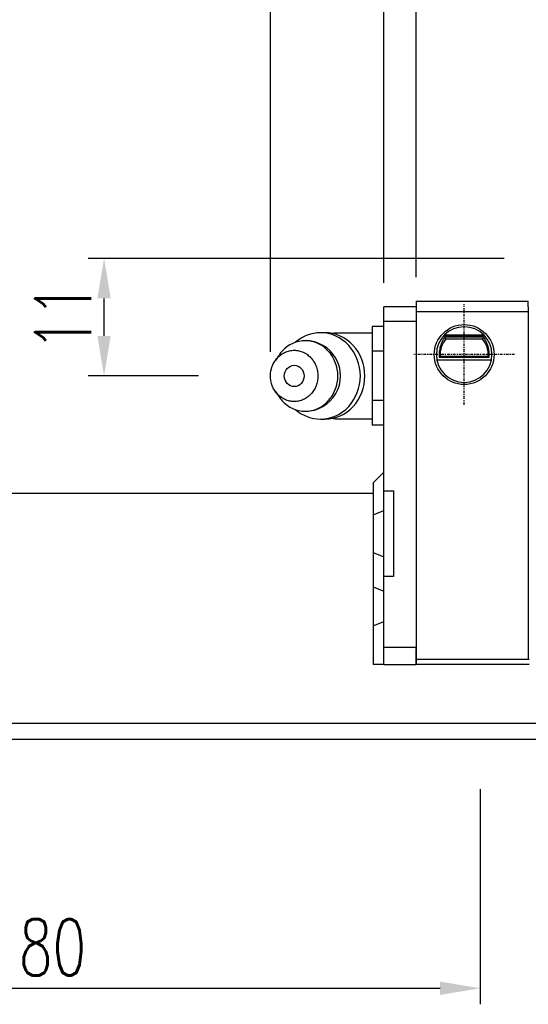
# Model space of a CAD drawing. Extents: x 109 to 490, y 236 to 967.
# Tile 3 of 50: x 323 to 370, y 827 to 919. Entities that reach past the tile are written whole.
import ezdxf

# ---------------------------------------------------------------- set-up
doc = ezdxf.new("R2010")
doc.units = 0
doc.header["$MEASUREMENT"] = 0
doc.header["$PDMODE"] = 1
doc.linetypes.add('CENTER', pattern=[2, 1.25, -0.25, 0.25, -0.25])
doc.layers.get('DEFPOINTS').update_dxf_attribs({"linetype": 'CONTINUOUS'})
for name, color, linetype in [('2', 7, 'CONTINUOUS'), ('CL', 1, 'CENTER'), ('DIM', 4, 'CONTINUOUS')]:
    doc.layers.add(name, color=color, linetype=linetype)
doc.styles.add('DIM-7', font='SIMPLEX.shx', dxfattribs={"width": 0.7, "bigfont": 'chineset.shx'})
doc.dimstyles.new('CNS', dxfattribs={"dimtxt": 3.5, "dimasz": 2.5, "dimexe": 1, "dimexo": 1.5, "dimgap": 0.09, "dimtad": 0, "dimdsep": 46, "dimtxsty": 'DIM-7', "dimcen": 0.09, "dimclrd": 1, "dimclre": 1, "dimclrt": 4, "dimadec": 0, "dimazin": 0, "dimtfac": 1, "dimtix": 1, "dimtmove": 2, "dimatfit": 3, "dimfxl": 1, "dimtvp": 0.971429, "dimtolj": 1, "dimarcsym": 0})

# ---------------------------------------------------------------- blocks, each defined once
blk = doc.blocks.new('*D56')
at = {"layer": 'DEFPOINTS', "color": 0, "transparency": 16777216}
for p in [(285.817, 849.688), (365.817, 849.688), (365.817, 828.818)]:
    blk.add_point(p, dxfattribs=at)
at = {"layer": 'DIM', "color": 7, "lineweight": -2, "transparency": 16777216}
for p, q in [((285.817, 847.438), (285.817, 827.318)), ((365.817, 847.438), (365.817, 827.318)), ((289.567, 828.818), (362.067, 828.818))]:
    blk.add_line(p, q, dxfattribs=at)
at = {"layer": 'DIM', "color": 7, "transparency": 16777216}
for points in [[(289.567, 829.443), (289.567, 828.193), (285.817, 828.818)], [(362.067, 829.443), (362.067, 828.193), (365.817, 828.818)]]:
    blk.add_solid(points, dxfattribs=at)
at = {"layer": 'DIM', "color": 7, "transparency": 16777216, "insert": (325.817, 832.643), "char_height": 5.25, "attachment_point": 5, "style": 'DIM-7'}
blk.add_mtext('\\A1;80', dxfattribs=at)
blk = doc.blocks.new('*D64')
at = {"layer": 'DEFPOINTS', "color": 0, "transparency": 16777216}
for p in [(356.818, 937.046), (356.818, 892.545), (455.818, 892.545)]:
    blk.add_point(p, dxfattribs=at)
at = {"layer": 'DIM', "color": 7, "lineweight": -2, "transparency": 16777216}
for p, q in [((356.818, 894.795), (356.818, 938.546)), ((455.818, 894.795), (455.818, 938.546)), ((452.068, 937.046), (360.568, 937.046))]:
    blk.add_line(p, q, dxfattribs=at)
at = {"layer": 'DIM', "color": 7, "transparency": 16777216}
for points in [[(360.568, 937.671), (360.568, 936.421), (356.818, 937.046)], [(452.068, 937.671), (452.068, 936.421), (455.818, 937.046)]]:
    blk.add_solid(points, dxfattribs=at)
at = {"layer": 'DIM', "color": 7, "transparency": 16777216, "insert": (406.318, 940.871), "char_height": 5.25, "attachment_point": 5, "style": 'DIM-7'}
blk.add_mtext('\\A1;96.3', dxfattribs=at)
blk = doc.blocks.new('*D72')
at = {"layer": 'DEFPOINTS', "color": 0, "transparency": 16777216}
for p in [(330.631, 897.095), (370.318, 897.095), (341.701, 886.095)]:
    blk.add_point(p, dxfattribs=at)
at = {"layer": 'DIM', "color": 7, "lineweight": -2, "transparency": 16777216}
for p, q in [((368.068, 897.095), (329.131, 897.095)), ((330.631, 889.845), (330.631, 893.345)), ((339.451, 886.095), (329.131, 886.095))]:
    blk.add_line(p, q, dxfattribs=at)
at = {"layer": 'DIM', "color": 7, "transparency": 16777216}
for points in [[(330.006, 893.345), (331.256, 893.345), (330.631, 897.095)], [(330.006, 889.845), (331.256, 889.845), (330.631, 886.095)]]:
    blk.add_solid(points, dxfattribs=at)
at = {"layer": 'DIM', "color": 7, "transparency": 16777216, "insert": (326.806, 891.595), "char_height": 5.25, "attachment_point": 5, "rotation": 90, "style": 'DIM-7'}
blk.add_mtext('\\A1;11', dxfattribs=at)
blk = doc.blocks.new('*D73')
at = {"layer": 'DEFPOINTS', "color": 0, "transparency": 16777216}
for p in [(356.818, 937.046), (356.818, 892.545), (346.201, 886.095)]:
    blk.add_point(p, dxfattribs=at)
at = {"layer": 'DIM', "color": 7, "lineweight": -2, "transparency": 16777216}
for p, q in [((346.201, 888.345), (346.201, 938.546)), ((356.818, 894.795), (356.818, 938.546)), ((323.566, 937.046), (346.201, 937.046)), ((349.951, 937.046), (353.068, 937.046))]:
    blk.add_line(p, q, dxfattribs=at)
at = {"layer": 'DIM', "color": 7, "transparency": 16777216}
for points in [[(349.951, 937.671), (349.951, 936.421), (346.201, 937.046)], [(353.068, 937.671), (353.068, 936.421), (356.818, 937.046)]]:
    blk.add_solid(points, dxfattribs=at)
at = {"layer": 'DIM', "color": 7, "transparency": 16777216, "insert": (329.753, 942.246), "char_height": 5.25, "attachment_point": 5, "style": 'DIM-7'}
blk.add_mtext('\\A1;(14)', dxfattribs=at)
blk = doc.blocks.new('*D75')
at = {"layer": 'DEFPOINTS', "color": 0, "transparency": 16777216}
for p in [(452.818, 929.102), (359.818, 893.095), (452.818, 893.095)]:
    blk.add_point(p, dxfattribs=at)
at = {"layer": 'DIM', "color": 7, "lineweight": -2, "transparency": 16777216}
for p, q in [((359.818, 895.345), (359.818, 930.602)), ((452.818, 895.345), (452.818, 930.602)), ((363.568, 929.102), (449.068, 929.102))]:
    blk.add_line(p, q, dxfattribs=at)
at = {"layer": 'DIM', "color": 7, "transparency": 16777216}
for points in [[(363.568, 929.727), (363.568, 928.477), (359.818, 929.102)], [(449.068, 929.727), (449.068, 928.477), (452.818, 929.102)]]:
    blk.add_solid(points, dxfattribs=at)
at = {"layer": 'DIM', "color": 7, "transparency": 16777216, "insert": (406.318, 932.927), "char_height": 5.25, "attachment_point": 5, "style": 'DIM-7'}
blk.add_mtext('\\A1;93', dxfattribs=at)

msp = doc.modelspace()

# ---------------------------------------------------------------- linework, layer by layer
at = {"layer": '2', "color": 0, "linetype": 'Continuous'}
for p, q in [((359.818, 892.545), (356.818, 892.545)), ((356.818, 891.221), (356.818, 892.545)), ((359.818, 893.095), (370.318, 893.095)), ((359.818, 893.095), (359.818, 892.095)), ((359.818, 892.845), (359.818, 891.345)), ((370.318, 892.545), (370.318, 893.095)), ((370.318, 892.545), (370.318, 886.095)), ((359.818, 892.095), (359.818, 859.595)), ((370.318, 892.095), (359.818, 892.095)), ((356.818, 890.714), (355.718, 890.714)), ((355.718, 890.714), (355.718, 889.559)), ((356.818, 875.345), (356.818, 891.221)), ((356.818, 891.221), (359.818, 891.221)), ((359.818, 891.345), (359.818, 860.595)), ((351.29, 890.137), (350.875, 890.137)), ((355.718, 890.095), (352.418, 890.095)), ((362.405, 889.855), (366.232, 889.855)), ((366.194, 889.895), (362.442, 889.895)), ((366.125, 889.735), (362.511, 889.735)), ((355.718, 889.559), (355.718, 888.405)), ((366.038, 889.545), (362.598, 889.545)), ((346.997, 888.053), (346.633, 887.519)), ((356.818, 888.405), (355.718, 888.405)), ((355.718, 888.405), (355.718, 886.095)), ((362.073, 887.945), (366.563, 887.945)), ((361.767, 887.595), (366.869, 887.595)), ((361.987, 887.852), (366.649, 887.852)), ((355.718, 886.095), (355.718, 883.786)), ((370.318, 886.095), (370.318, 885.595)), ((370.318, 885.595), (370.318, 859.595)), ((346.633, 884.671), (346.997, 884.137)), ((356.818, 883.786), (355.718, 883.786)), ((355.718, 883.786), (355.718, 882.631)), ((355.718, 882.631), (355.718, 881.476)), ((350.875, 882.054), (351.29, 882.054)), ((352.418, 882.095), (355.718, 882.095)), ((356.818, 881.476), (355.718, 881.476)), ((355.818, 876.095), (356.818, 877.095)), ((355.818, 876.095), (355.818, 873.107)), ((355.818, 875.095), (265.817, 875.095)), ((356.818, 867.345), (356.818, 875.345)), ((356.818, 875.345), (357.718, 875.345)), ((357.718, 875.345), (357.718, 867.345)), ((355.818, 873.107), (356.818, 873.522)), ((355.818, 873.107), (355.818, 869.583)), ((355.818, 869.583), (355.818, 866.383)), ((355.818, 869.583), (356.818, 869.169)), ((357.718, 867.345), (356.818, 867.345)), ((356.818, 860.719), (356.818, 867.345)), ((355.818, 866.383), (355.818, 862.709)), ((355.818, 866.383), (356.818, 865.969)), ((355.818, 862.709), (356.818, 863.124)), ((355.818, 862.709), (355.818, 859.095)), ((356.818, 860.719), (359.818, 860.719)), ((356.818, 859.095), (356.818, 860.719)), ((359.818, 860.595), (359.818, 859.095)), ((359.818, 859.095), (359.818, 860.595)), ((359.818, 859.595), (370.398, 859.595)), ((359.818, 859.095), (359.818, 859.595)), ((356.818, 859.095), (355.818, 859.095)), ((356.818, 859.095), (359.818, 859.095)), ((370.397, 859.095), (359.818, 859.095))]:
    msp.add_line(p, q, dxfattribs=at)
at = {"layer": '2', "color": 0, "linetype": 'Continuous', "extrusion": (0, 0, -1)}
for start, end in [(270, 90), (90, 270)]:
    msp.add_arc((-364.318, 888.095), 2.8, start, end, dxfattribs=at)
at = {"layer": '2', "color": 0, "linetype": 'Continuous'}
for centre, radius, start, end in [((364.318, 888.095), 2.6, 90, 270), ((364.318, 888.095), 2.6, 270, 90), ((352.418, 886.095), 4, 89.99998, 95.2678), ((349.451, 886.095), 3.3, 269.97396, 90), ((364.318, 888.095), 2.25, 139.87597, 183.82255), ((364.318, 888.095), 2.25, 356.17745, 40.12403), ((352.418, 886.095), 4, 264.82783, 270.00002)]:
    msp.add_arc(centre, radius, start, end, dxfattribs=at)
msp.add_ellipse((348.418, 886.095), major_axis=(0, -1), ratio=0.92388, dxfattribs=at)
for points, knots in [([(348.536, 882.946), (349.194, 882.377), (350.032, 882.054), (351.853, 882.054), (352.824, 882.489), (354.206, 883.986), (354.609, 885.037), (354.609, 887.153), (354.206, 888.205), (352.824, 889.701), (351.853, 890.137), (350.032, 890.137), (349.194, 889.813), (348.536, 889.244)], [0, 0, 0, 0, 0.150594, 0.150594, 0.325297, 0.325297, 0.5, 0.5, 0.674703, 0.674703, 0.849406, 0.849406, 1, 1, 1, 1]), ([(351.29, 882.054), (352.267, 882.054), (353.239, 882.489), (354.621, 883.986), (355.024, 885.037), (355.024, 887.153), (354.621, 888.205), (353.239, 889.701), (352.267, 890.137), (351.29, 890.137)], [0, 0, 0, 0, 0.249977, 0.249977, 0.499984, 0.499984, 0.749992, 0.749992, 1, 1, 1, 1]), ([(362.511, 889.735), (362.467, 889.661), (362.398, 889.556), (362.258, 889.301), (362.185, 889.147), (362.073, 888.825), (362.03, 888.655), (361.978, 888.302), (361.97, 888.114), (361.983, 887.905), (361.985, 887.878), (361.987, 887.852)], [0, 0, 0, 0, 0.257803, 0.257803, 0.514098, 0.514098, 0.739867, 0.739867, 0.967139, 0.967139, 1, 1, 1, 1]), ([(366.649, 887.852), (366.664, 888.019), (366.663, 888.194), (366.63, 888.527), (366.597, 888.691), (366.509, 888.994), (366.452, 889.137), (366.324, 889.408), (366.25, 889.533), (366.165, 889.67), (366.143, 889.705), (366.125, 889.735)], [0, 0, 0, 0, 0.210594, 0.210594, 0.420541, 0.420541, 0.639677, 0.639677, 0.895818, 0.895818, 1, 1, 1, 1]), ([(346.999, 884.137), (347.089, 884.004), (347.188, 883.878), (347.86, 883.151), (348.653, 882.795), (350.25, 882.795), (351.043, 883.151), (352.172, 884.373), (352.5, 885.231), (352.5, 886.959), (352.172, 887.818), (351.043, 889.039), (350.25, 889.395), (348.653, 889.395), (347.86, 889.039), (347.188, 888.312), (347.089, 888.187), (346.999, 888.054)], [0, 0, 0, 0, 0.029891, 0.029891, 0.186594, 0.186594, 0.343297, 0.343297, 0.5, 0.5, 0.656703, 0.656703, 0.813406, 0.813406, 0.970109, 0.970109, 1, 1, 1, 1]), ([(346.201, 886.095), (346.201, 885.938), (346.229, 885.624), (346.356, 885.171), (346.563, 884.753), (346.84, 884.387), (347.178, 884.087), (347.564, 883.864), (347.983, 883.726), (348.418, 883.68), (348.853, 883.726), (349.272, 883.864), (349.658, 884.087), (349.996, 884.387), (350.274, 884.753), (350.48, 885.171), (350.607, 885.624), (350.65, 886.095), (350.607, 886.566), (350.48, 887.019), (350.274, 887.437), (349.996, 887.803), (349.658, 888.104), (349.272, 888.327), (348.853, 888.464), (348.418, 888.511), (347.983, 888.464), (347.564, 888.327), (347.178, 888.104), (346.84, 887.803), (346.563, 887.437), (346.288, 886.883), (346.201, 886.408), (346.201, 886.095)], [0, 0, 0, 0, 0.031259, 0.062519, 0.093778, 0.125038, 0.156297, 0.187556, 0.218816, 0.250075, 0.281335, 0.312594, 0.343853, 0.375113, 0.406372, 0.437632, 0.468891, 0.500151, 0.53141, 0.562669, 0.593929, 0.625188, 0.656448, 0.687707, 0.718966, 0.750226, 0.781485, 0.812745, 0.844004, 0.875263, 0.906523, 0.937782, 1, 1, 1, 1])]:
    msp.add_open_spline(points, degree=3, knots=knots, dxfattribs=at)
for points, degree in [([(362.511, 889.735), (362.539, 889.672), (362.568, 889.608), (362.598, 889.545)], 3), ([(366.125, 889.735), (366.097, 889.672), (366.068, 889.608), (366.038, 889.545)], 3), ([(361.987, 887.852), (362.015, 887.883), (362.044, 887.914), (362.073, 887.945)], 3), ([(366.649, 887.852), (366.621, 887.883), (366.592, 887.914), (366.563, 887.945)], 3), ([(489.717, 853.595), (309.24, 853.595)], 1), ([(489.717, 852.095), (265.817, 852.095)], 1)]:
    msp.add_open_spline(points, degree=degree, dxfattribs=at)
at = {"layer": 'CL', "color": 0, "ltscale": 0.2}
for p, q in [((364.318, 883.395), (364.318, 892.795)), ((369.018, 888.095), (359.618, 888.095))]:
    msp.add_line(p, q, dxfattribs=at)

# ---------------------------------------------------------------- dimensions: what is measured, and where the dimension line sits
at = {"layer": 'DIM', "color": 0}
dim = msp.add_linear_dim(base=(356.818, 937.046), p1=(346.201, 886.095), p2=(356.818, 892.545), text='(14)', dimstyle='CNS', override={"dimscale": 1.5, "dimgap": 0.8, "dimtad": 1, "dimclrd": 7, "dimclre": 7, "dimclrt": 7, "dimadec": 2, "dimazin": 2, "dimtm": 1e-09, "dimtfac": 0.6, "dimtmove": 1}, dxfattribs=at)
dim.commit()
dim.dimension.update_dxf_attribs({"geometry": '*D73', "text_midpoint": (329.753, 937.523), "dimtype": 160})
dim = msp.add_linear_dim(base=(356.818, 937.046), p1=(455.818, 892.545), p2=(356.818, 892.545), text='96.3', dimstyle='CNS', override={"dimscale": 1.5, "dimgap": 0.8, "dimtad": 1, "dimclrd": 7, "dimclre": 7, "dimclrt": 7, "dimadec": 2, "dimazin": 2, "dimtm": 1e-09, "dimtfac": 0.6, "dimtmove": 1}, dxfattribs=at)
dim.commit()
dim.dimension.update_dxf_attribs({"geometry": '*D64', "text_midpoint": (406.318, 940.871)})
for base, p1, p2, picture, middle in [((452.818, 929.102), (359.818, 893.095), (452.818, 893.095), '*D75', (406.318, 932.927)), ((365.817, 828.818), (285.817, 849.688), (365.817, 849.688), '*D56', (325.817, 832.643))]:
    dim = msp.add_linear_dim(base=base, p1=p1, p2=p2, dimstyle='CNS', override={"dimscale": 1.5, "dimgap": 0.8, "dimtad": 1, "dimclrd": 7, "dimclre": 7, "dimclrt": 7, "dimadec": 2, "dimazin": 2, "dimtm": 1e-09, "dimtfac": 0.6, "dimtmove": 1}, dxfattribs=at)
    dim.commit()
    dim.dimension.update_dxf_attribs({"geometry": picture, "text_midpoint": middle})
dim = msp.add_linear_dim(base=(330.631, 897.095), p1=(341.701, 886.095), p2=(370.318, 897.095), angle=90, dimstyle='CNS', override={"dimscale": 1.5, "dimgap": 0.8, "dimtad": 1, "dimclrd": 7, "dimclre": 7, "dimclrt": 7, "dimadec": 2, "dimazin": 2, "dimtm": 1e-09, "dimtfac": 0.6, "dimtmove": 1}, dxfattribs=at)
dim.commit()
dim.dimension.update_dxf_attribs({"geometry": '*D72', "text_midpoint": (326.806, 891.595)})

doc.saveas('drawing.dxf')
